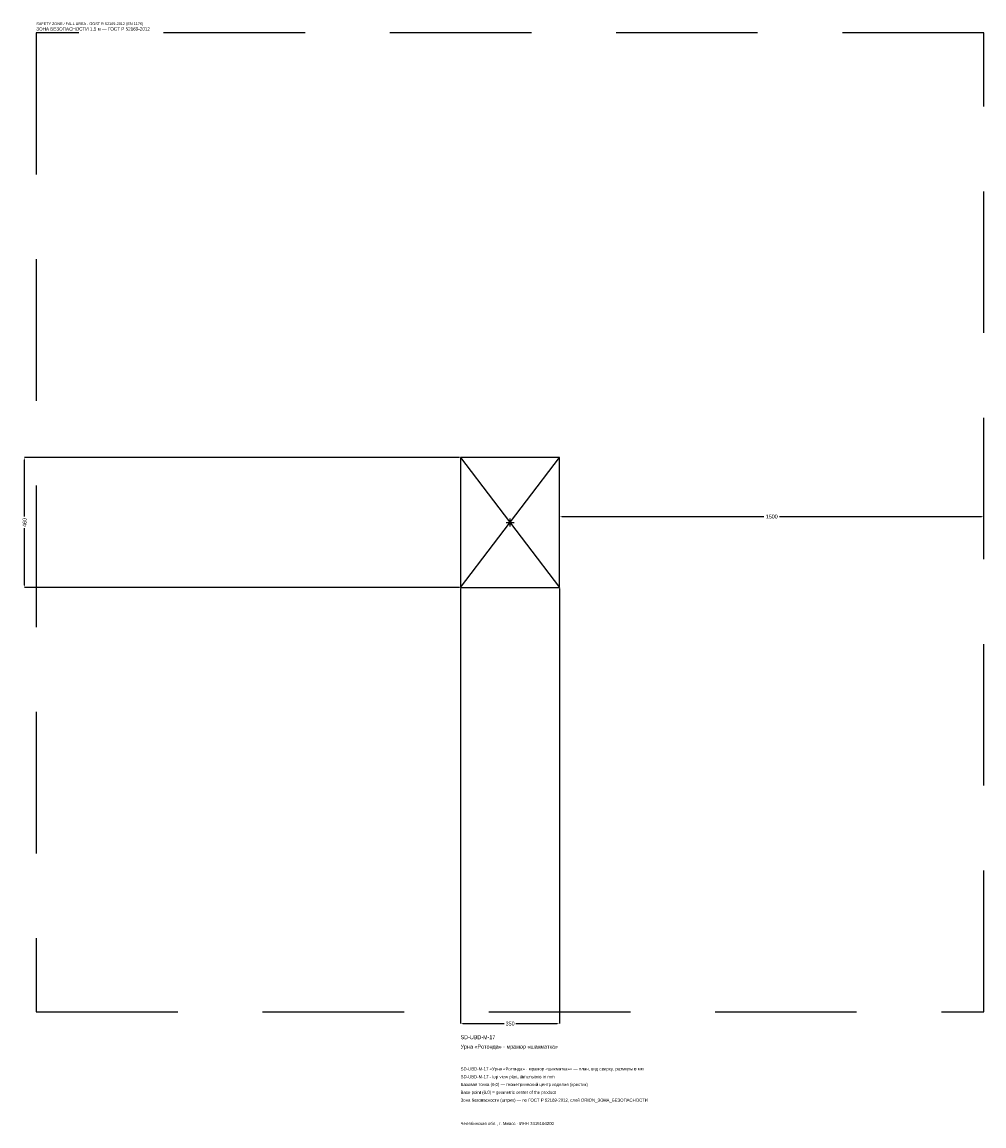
# Model space of a CAD drawing. Header units: metres. Extents: x -1725 to 1675, y -2133 to 1768.
import ezdxf

# ---------------------------------------------------------------- set-up
doc = ezdxf.new("R2010")
doc.units = ezdxf.units.M
doc.linetypes.add('DASHED', pattern=[800, 500, -300])
for name, color, linetype in [('ЗСК_ДАННЫЕ', 3, 'Continuous'), ('ЗСК_ЗОНА_БЕЗОПАСНОСТИ', 1, 'Continuous'), ('ЗСК_КОНТУР', 7, 'Continuous'), ('ЗСК_РАЗМЕРЫ', 8, 'Continuous')]:
    doc.layers.add(name, color=color, linetype=linetype)
doc.dimstyles.new('ORION', dxfattribs={"dimtxt": 13.8, "dimasz": 8.28, "dimexe": 1.25, "dimexo": 4.14, "dimtad": 1, "dimdec": 0, "dimcen": 2.5, "dimazin": 3, "dimtfac": 1, "dimtmove": 0, "dimatfit": 3})

# ---------------------------------------------------------------- blocks, each defined once
blk = doc.blocks.new('_CLOSEDFILLED')
at = {"color": 0, "linetype": 'BYBLOCK'}
blk.add_solid([(-1, 0.16), (0, 0), (-1, -0.16)], dxfattribs=at)
blk = doc.blocks.new('*D1')
for p, q in [((-175, -234.14), (-175, -1771.4)), ((175, -234.14), (175, -1771.4)), ((-166.72, -1771.4), (-20.7, -1771.4)), ((20.7, -1771.4), (166.72, -1771.4))]:
    blk.add_line(p, q)
at = {"layer": 'Defpoints'}
for p in [(-175, -230), (175, -230), (-175, -1771.4)]:
    blk.add_point(p, dxfattribs=at)
at = {"layer": 'ЗСК_РАЗМЕРЫ', "xscale": 8.28, "yscale": 8.28, "rotation": 180}
blk.add_blockref('_CLOSEDFILLED', (-175, -1771.4), dxfattribs=at)
at = {"layer": 'ЗСК_РАЗМЕРЫ', "xscale": 8.28, "yscale": 8.28}
blk.add_blockref('_CLOSEDFILLED', (175, -1771.4), dxfattribs=at)
at = {"layer": 'ЗСК_РАЗМЕРЫ', "insert": (0, -1771.4), "char_height": 13.8, "attachment_point": 5}
blk.add_mtext('350', dxfattribs=at)
blk = doc.blocks.new('*D2')
for p, q in [((-179.14, 230), (-1716.4, 230)), ((-1716.4, 20.7), (-1716.4, 221.72)), ((-1716.4, -221.72), (-1716.4, -20.7)), ((-179.14, -230), (-1716.4, -230))]:
    blk.add_line(p, q)
at = {"layer": 'Defpoints'}
for p in [(-175, 230), (-1716.4, -230), (-175, -230)]:
    blk.add_point(p, dxfattribs=at)
at = {"layer": 'ЗСК_РАЗМЕРЫ', "xscale": 8.28, "yscale": 8.28}
for p, rotation in [((-1716.4, 230), 90), ((-1716.4, -230), 270)]:
    blk.add_blockref('_CLOSEDFILLED', p, dxfattribs=dict(at, rotation=rotation))
at = {"layer": 'ЗСК_РАЗМЕРЫ', "insert": (-1716.4, 0), "char_height": 13.8, "attachment_point": 5, "rotation": 90}
blk.add_mtext('460', dxfattribs=at)
blk = doc.blocks.new('*D3')
for p, q in [((175, 4.14), (175, 20.7)), ((183.28, 20.7), (897.4, 20.7)), ((952.6, 20.7), (1666.72, 20.7)), ((1675, 4.14), (1675, 20.7))]:
    blk.add_line(p, q)
at = {"layer": 'Defpoints'}
for p in [(175, 20.7), (175, 0), (1675, 0)]:
    blk.add_point(p, dxfattribs=at)
at = {"layer": 'ЗСК_РАЗМЕРЫ', "xscale": 8.28, "yscale": 8.28, "rotation": 180}
blk.add_blockref('_CLOSEDFILLED', (175, 20.7), dxfattribs=at)
at = {"layer": 'ЗСК_РАЗМЕРЫ', "xscale": 8.28, "yscale": 8.28}
blk.add_blockref('_CLOSEDFILLED', (1675, 20.7), dxfattribs=at)
at = {"layer": 'ЗСК_РАЗМЕРЫ', "insert": (925, 20.7), "char_height": 13.8, "attachment_point": 5}
blk.add_mtext('1500', dxfattribs=at)
blk = doc.blocks.new('ОРИОН SD-UBD-M-17 Урна Ротонда · мрамор шахматка')
at = {"layer": 'ЗСК_ЗОНА_БЕЗОПАСНОСТИ', "linetype": 'DASHED'}
blk.add_lwpolyline([(-1675, -1730), (1675, -1730), (1675, 1730), (-1675, 1730)], close=True, dxfattribs=at)
at = {"layer": 'ЗСК_КОНТУР'}
for p, q in [((-175, -230), (175, 230)), ((-175, 230), (175, -230))]:
    blk.add_line(p, q, dxfattribs=at)
blk.add_lwpolyline([(-175, -230), (175, -230), (175, 230), (-175, 230)], close=True, dxfattribs=at)
at = {"layer": 'ЗСК_РАЗМЕРЫ'}
for p, q in [((-14, 0), (14, 0)), ((0, -14), (0, 14))]:
    blk.add_line(p, q, dxfattribs=at)
at = {"layer": 'ЗСК_ДАННЫЕ'}
for tag, p in [('АРТИКУЛ', (-175, -1826.6)), ('НАИМЕНОВАНИЕ', (-175, -1859.72))]:
    blk.add_attdef(tag, p, '', height=13.8, dxfattribs=at)
at = {"layer": 'ЗСК_ДАННЫЕ', "flags": 1}
for tag, p in [('ПРОИЗВОДИТЕЛЬ', (-175, -1892.84)), ('ТЕЛЕФОН', (-175, -1925.96)), ('САЙТ', (-175, -1992.2)), ('АДРЕС', (-175, -2025.32)), ('РЕКВИЗИТЫ', (-175, -2058.44)), ('ГАБАРИТЫ', (-175, -2091.56)), ('ЗОНА_БЕЗОПАСНОСТИ', (-175, -2124.68))]:
    blk.add_attdef(tag, p, '', height=13.8, dxfattribs=at)
at = {"layer": 'ЗСК_ЗОНА_БЕЗОПАСНОСТИ', "color": 1}
for s, height, p in [('SAFETY ZONE / FALL AREA - GOST R 52169-2012 (EN 1176)', 9.66, (-1675, 1757.6)), ('ЗОНА БЕЗОПАСНОСТИ 1,5 м — ГОСТ Р 52169-2012', 11.73, (-1675, 1738.28))]:
    blk.add_text(s, height=height, dxfattribs=at).set_placement(p)
at = {"layer": 'ЗСК_РАЗМЕРЫ'}
dim = blk.add_linear_dim(base=(-1716.4, -230), p1=(-175, -230), p2=(-175, 230), angle=90, dimstyle='ORION', dxfattribs=at)
dim.commit()
dim.dimension.update_dxf_attribs({"geometry": '*D2', "text_midpoint": (-1716.4, 0)})
for base, p1, p2, picture, middle in [((175, 20.7), (175, 0), (1675, 0), '*D3', (925, 20.7)), ((-175, -1771.4), (-175, -230), (175, -230), '*D1', (0, -1771.4))]:
    dim = blk.add_linear_dim(base=base, p1=p1, p2=p2, dimstyle='ORION', dxfattribs=at)
    dim.commit()
    dim.dimension.update_dxf_attribs({"geometry": picture, "text_midpoint": middle})

msp = doc.modelspace()

# ---------------------------------------------------------------- block references
msp.add_blockref('ОРИОН SD-UBD-M-17 Урна Ротонда · мрамор шахматка', (0, 0)).add_auto_attribs({'АРТИКУЛ': 'SD-UBD-M-17', 'НАИМЕНОВАНИЕ': 'Урна «Ротонда» · мрамор «шахматка»'})

# ---------------------------------------------------------------- texts
at = {"layer": 'ЗСК_ДАННЫЕ', "color": 3}
for s, p in [('SD-UBD-M-17 «Урна «Ротонда» · мрамор «шахматка»» — план, вид сверху, размеры в мм', (-175, -1937)), ('SD-UBD-M-17 - top view plan, dimensions in mm', (-175, -1964.6)), ('Челябинская обл., г. Миасс · ИНН 7415104200', (-175, -2130.2))]:
    msp.add_text(s, height=11.04, dxfattribs=at).set_placement(p)
at = {"layer": 'ЗСК_ДАННЫЕ', "color": 7}
for s, p in [('Базовая точка (0,0) — геометрический центр изделия (крестик)', (-175, -1992.2)), ('Base point (0,0) = geometric center of the product', (-175, -2019.8))]:
    msp.add_text(s, height=11.04, dxfattribs=at).set_placement(p)
at = {"layer": 'ЗСК_ДАННЫЕ', "color": 1}
msp.add_text('Зона безопасности (штрих) — по ГОСТ Р 52169-2012, слой ORION_ЗОНА_БЕЗОПАСНОСТИ', height=11.04, dxfattribs=at).set_placement((-175, -2047.4))

doc.saveas('drawing.dxf')
